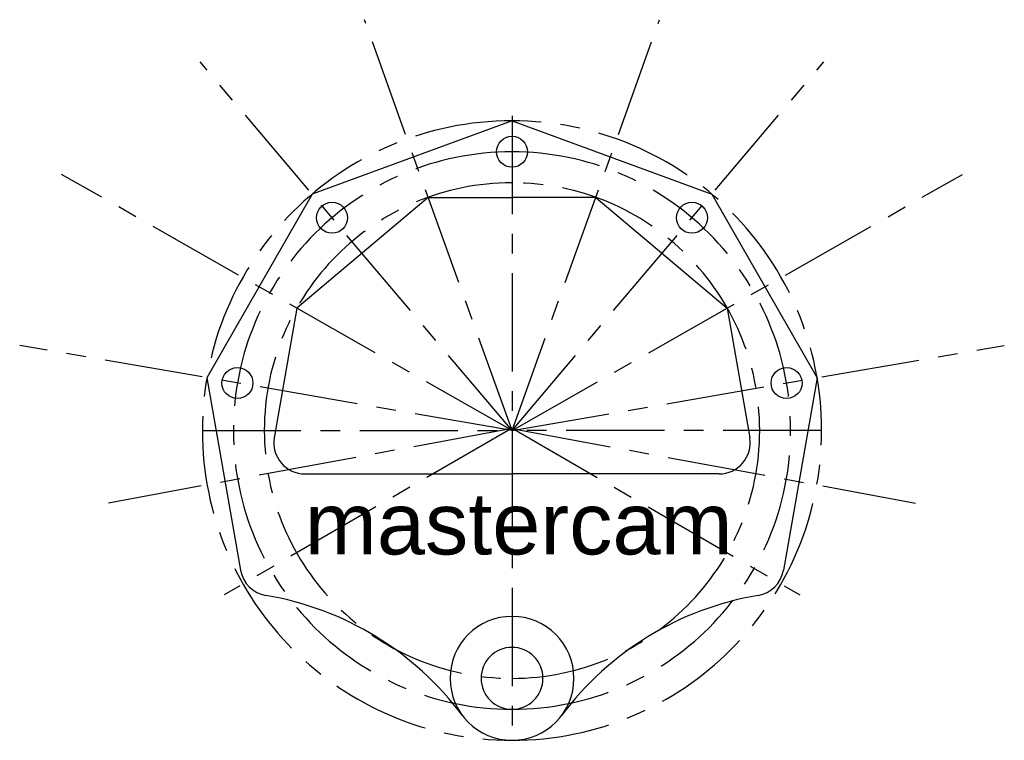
# Model space of a CAD drawing. Header units: millimetres. Extents: x 2256 to 2574, y 1432 to 1665.
import ezdxf

# ---------------------------------------------------------------- set-up
doc = ezdxf.new("R2010")
doc.units = ezdxf.units.MM
doc.linetypes.add('CENTER', pattern=[50.8, 31.75, -6.35, 6.35, -6.35])
doc.layers.add('axe', color=1, linetype='CENTER')
doc.styles.get("Standard").update_dxf_attribs({"font": 'arial.ttf'})

msp = doc.modelspace()

# ---------------------------------------------------------------- linework, layer by layer
for p, q in [((2414.85, 1632.11), (2350.27, 1608.46)), ((2414.85, 1632.11), (2479.43, 1608.46)), ((2350.27, 1608.46), (2316.31, 1549.15)), ((2387.79, 1607.39), (2345.3, 1571.64)), ((2387.79, 1607.39), (2414.85, 1607.39)), ((2441.9, 1607.39), (2414.85, 1607.39)), ((2441.9, 1607.39), (2484.39, 1571.64)), ((2479.43, 1608.46), (2513.38, 1549.15)), ((2345.3, 1571.64), (2338.07, 1529.81)), ((2484.39, 1571.64), (2491.62, 1529.81)), ((2316.31, 1549.15), (2327.2, 1487)), ((2513.38, 1549.15), (2502.5, 1487)), ((2347.93, 1518.11), (2414.85, 1518.11)), ((2481.77, 1518.11), (2414.85, 1518.11))]:
    msp.add_line(p, q)
for centre in [(2414.85, 1622.11), (2356.72, 1600.82), (2472.97, 1600.82), (2326.16, 1547.45), (2503.53, 1547.45)]:
    msp.add_circle(centre, 5)
for centre, radius, start, end in [((2347.93, 1528.11), 10, 170.1966, 270), ((2481.77, 1528.11), 10, 270, 9.8034), ((2337.05, 1488.72), 10, 189.9332, 260.4184), ((2492.65, 1488.72), 10, 279.5816, 350.0668), ((2318.74, 1380.26), 100, 36.7812, 80.4184), ((2510.96, 1380.26), 100, 99.5816, 143.2188), ((2414.85, 1452.11), 20, 90, 270), ((2414.85, 1452.11), 20, 270, 90), ((2414.85, 1452.11), 10, 90, 270), ((2414.85, 1452.11), 10, 270, 90)]:
    msp.add_arc(centre, radius, start, end)
at = {"layer": 'axe'}
for p, q in [((2414.85, 1532.11), (2367.18, 1664.76)), ((2414.85, 1532.11), (2462.52, 1664.76)), ((2414.85, 1532.11), (2314.16, 1651.14)), ((2414.85, 1532.11), (2515.54, 1651.14)), ((2414.85, 1633.72), (2414.85, 1432.11)), ((2414.85, 1633.72), (2414.85, 1432.11)), ((2414.85, 1532.11), (2269.34, 1614.83)), ((2414.85, 1532.11), (2560.35, 1614.83)), ((2414.85, 1532.11), (2255.84, 1559.61)), ((2414.85, 1532.11), (2573.86, 1559.61)), ((2414.85, 1532.91), (2321.93, 1479.09)), ((2414.85, 1532.91), (2507.77, 1479.09)), ((2414.39, 1532.65), (2284.52, 1508.69)), ((2314.85, 1532.11), (2414.85, 1532.11)), ((2514.85, 1532.11), (2414.85, 1532.11)), ((2415.31, 1532.65), (2545.17, 1508.69))]:
    msp.add_line(p, q, dxfattribs=at)
for radius, start, end in [(100, 90, 270), (100, 270, 90), (90, 90, 270), (90, 270, 90), (80, 90, 270), (80, 270, 90)]:
    msp.add_arc((2414.85, 1532.11), radius, start, end, dxfattribs=at)

# ---------------------------------------------------------------- texts
msp.add_text('mastercam', height=20).set_placement((2347.93, 1492.11))

doc.saveas('drawing.dxf')
